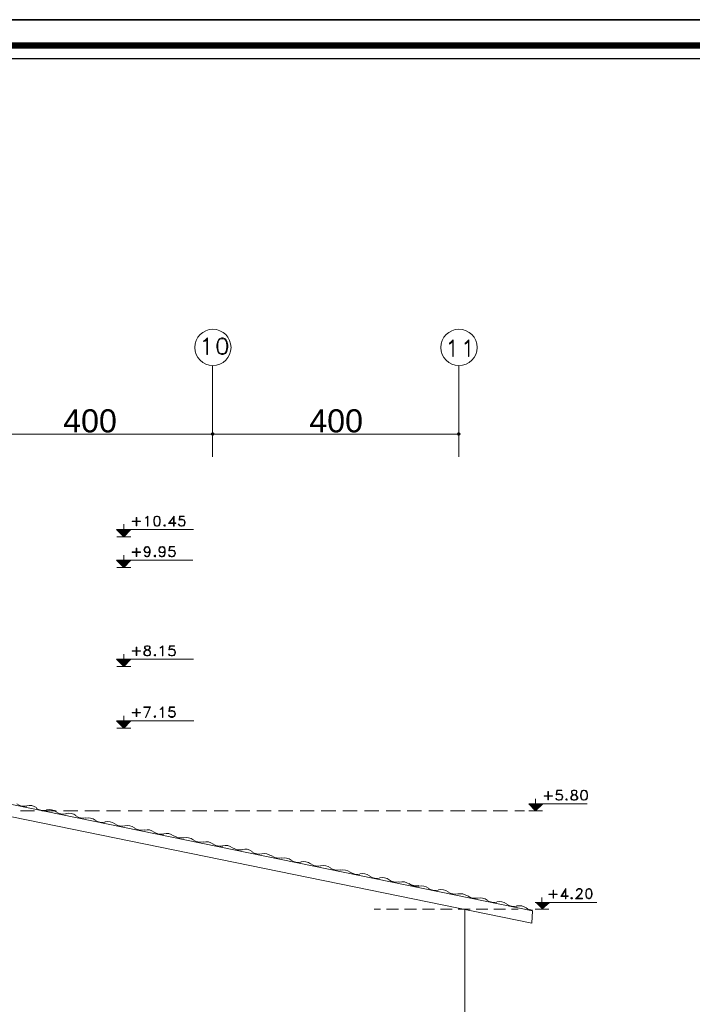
# Model space of a CAD drawing. Header units: metres. Extents: x 6 to 182, y 4 to 63.
# Tile 27 of 28: x 154 to 168, y 42 to 63. Entities that reach past the tile are written whole.
import ezdxf

# ---------------------------------------------------------------- set-up
doc = ezdxf.new("R2010")
doc.units = ezdxf.units.M
doc.header["$MEASUREMENT"] = 0
for name, color, linetype in [('PDF15_dim', 7, 'Continuous'), ('PDF15_hatch-borshi', 7, 'Continuous'), ('PDF15_KADR', 7, 'Continuous'), ('PDF15_khatchin', 7, 'Continuous'), ('PDF15_rahpelee', 7, 'Continuous'), ('PDF15_Text', 7, 'Continuous'), ('PDF15_textt', 7, 'Continuous')]:
    doc.layers.add(name, color=color, linetype=linetype)
doc.styles.add('PDF Arial', font='arial.ttf')

msp = doc.modelspace()

# ---------------------------------------------------------------- linework, layer by layer
at = {"layer": 'PDF15_dim', "lineweight": 20}
msp.add_lwpolyline([(157.876, 54.445), (157.876, 54.368)], close=True, dxfattribs=at)
for points in [[(163.029, 54.368), (163.029, 54.445)], [(152.762, 54.368), (152.801, 54.368), (157.799, 54.368), (157.838, 54.368)], [(157.915, 54.368), (157.953, 54.368), (162.952, 54.368), (162.991, 54.368)]]:
    msp.add_lwpolyline(points, dxfattribs=at)
at = {"layer": 'PDF15_dim', "transparency": 33554559}
for points in [[(157.847, 54.397), (157.838, 54.368), (157.876, 54.368)], [(157.847, 54.397), (157.876, 54.368), (157.838, 54.368)], [(157.838, 54.368), (157.876, 54.368), (157.847, 54.348)], [(157.838, 54.368), (157.847, 54.348), (157.876, 54.368)], [(157.876, 54.368), (157.876, 54.406), (157.847, 54.397)], [(157.876, 54.406), (157.847, 54.397), (157.876, 54.368)], [(157.876, 54.368), (157.847, 54.348), (157.876, 54.329)], [(157.847, 54.348), (157.876, 54.368), (157.876, 54.329)], [(157.905, 54.397), (157.876, 54.368), (157.876, 54.406)], [(157.876, 54.368), (157.905, 54.397), (157.876, 54.406)], [(157.915, 54.368), (157.905, 54.397), (157.876, 54.368)], [(157.915, 54.368), (157.876, 54.368), (157.905, 54.397)], [(157.876, 54.329), (157.905, 54.348), (157.876, 54.368)], [(157.905, 54.348), (157.876, 54.368), (157.915, 54.368)], [(157.876, 54.368), (157.876, 54.329), (157.905, 54.348)], [(157.905, 54.348), (157.915, 54.368), (157.876, 54.368)], [(163, 54.397), (162.991, 54.368), (163.029, 54.368)], [(162.991, 54.368), (163.029, 54.368), (163, 54.348)], [(163.029, 54.368), (163.029, 54.406), (163, 54.397)], [(163.029, 54.368), (163, 54.348), (163.029, 54.329)], [(163.058, 54.397), (163.029, 54.368), (163.029, 54.406)], [(163.068, 54.368), (163.058, 54.397), (163.029, 54.368)], [(163.029, 54.329), (163.058, 54.348), (163.029, 54.368)], [(163.058, 54.348), (163.029, 54.368), (163.068, 54.368)]]:
    msp.add_solid(points, dxfattribs=at)
at = {"layer": 'PDF15_hatch-borshi', "lineweight": 18}
for points in [[(154.397, 46.502, -0.213982), (154.603, 46.46, 0.212604), (154.806, 46.418)], [(158.085, 45.751, -0.213982), (158.291, 45.709, 0.212604), (158.495, 45.667)]]:
    msp.add_lwpolyline(points, format="xyb", dxfattribs=at)
for centre, radius, start, end in [((153.932, 46.85), 0.274, 235.6567, 281.1896), ((154.038, 46.34), 0.255, 54.3164, 102.6288), ((154.337, 46.764), 0.274, 235.6567, 281.1896), ((154.867, 46.196), 0.236, 51.46, 105.3808), ((155.165, 46.6), 0.274, 235.6567, 281.1896), ((155.271, 46.08), 0.255, 54.3164, 102.6288), ((155.57, 46.513), 0.274, 235.6567, 281.1896), ((155.676, 46.003), 0.255, 54.3164, 102.6288), ((155.984, 46.436), 0.274, 235.6567, 281.1896), ((156.09, 45.916), 0.255, 54.3164, 102.6288), ((156.388, 46.35), 0.274, 235.6567, 281.1896), ((156.504, 45.83), 0.255, 54.3164, 102.6288), ((156.802, 46.263), 0.274, 235.6567, 281.1896), ((156.908, 45.753), 0.255, 54.3164, 102.6288), ((157.217, 46.186), 0.274, 235.6567, 281.1896), ((157.323, 45.666), 0.255, 54.3164, 102.6288), ((157.621, 46.099), 0.274, 235.6567, 281.1896), ((157.737, 45.579), 0.255, 54.3164, 102.6288), ((158.035, 46.013), 0.274, 235.6567, 281.1896), ((158.555, 45.444), 0.236, 51.46, 105.3808), ((158.854, 45.849), 0.274, 235.6567, 281.1896), ((158.96, 45.329), 0.255, 54.3164, 102.6288), ((159.268, 45.762), 0.274, 235.6567, 281.1896), ((159.374, 45.242), 0.255, 54.3164, 102.6288), ((159.673, 45.675), 0.274, 235.6567, 281.1896), ((159.779, 45.165), 0.255, 54.3164, 102.6288), ((160.087, 45.598), 0.274, 235.6567, 281.1896), ((160.193, 45.078), 0.255, 54.3164, 102.6288), ((160.491, 45.512), 0.274, 235.6567, 281.1896), ((160.607, 44.992), 0.255, 54.3164, 102.6288), ((160.905, 45.425), 0.274, 235.6567, 281.1896), ((161.011, 44.915), 0.255, 54.3164, 102.6288), ((161.32, 45.338), 0.274, 235.6567, 281.1896), ((161.425, 44.828), 0.255, 54.3164, 102.6288), ((161.724, 45.261), 0.274, 235.6567, 281.1896), ((161.84, 44.741), 0.255, 54.3164, 102.6288), ((162.138, 45.175), 0.274, 235.6567, 281.1896), ((162.138, 45.165), 0.255, 234.4207, 282.431), ((162.244, 44.655), 0.255, 54.3164, 102.6288), ((162.543, 45.088), 0.274, 235.6567, 281.1896), ((162.658, 44.578), 0.255, 54.3164, 102.6288), ((162.957, 45.011), 0.274, 235.6567, 281.1896), ((163.063, 44.491), 0.255, 54.3164, 102.6288), ((163.371, 44.924), 0.274, 235.6567, 281.1896), ((163.477, 44.404), 0.255, 54.3164, 102.6288), ((163.775, 44.838), 0.274, 235.6567, 281.1896), ((163.881, 44.327), 0.255, 54.3164, 102.6288), ((164.19, 44.751), 0.274, 235.6567, 281.1896), ((164.296, 44.24), 0.255, 54.3164, 102.6288), ((164.594, 44.674), 0.274, 235.6567, 265.4846)]:
    msp.add_arc(centre, radius, start, end, dxfattribs=at)
at = {"layer": 'PDF15_KADR', "lineweight": 25}
for points in [[(97.912, 3.582), (182.003, 3.582), (182.003, 63.045), (97.912, 63.045)], [(97.912, 63.045), (182.003, 63.045), (182.003, 3.582), (97.912, 3.582)], [(98.731, 4.401), (181.059, 4.401), (181.059, 62.227), (98.731, 62.227)]]:
    msp.add_lwpolyline(points, close=True, dxfattribs=at)
at = {"layer": 'PDF15_KADR', "lineweight": 0, "const_width": 0.135}
msp.add_lwpolyline([(98.452, 62.506), (98.452, 4.122), (181.328, 4.122), (181.328, 62.506)], close=True, dxfattribs=at)
at = {"layer": 'PDF15_khatchin', "lineweight": 18}
for points in [[(154.149, 46.48), (153.851, 46.48)], [(154.602, 46.48), (154.303, 46.48)], [(155.054, 46.48), (154.756, 46.48)], [(155.507, 46.48), (155.199, 46.48)], [(155.95, 46.48), (155.652, 46.48)], [(156.403, 46.48), (156.104, 46.48)], [(156.855, 46.48), (156.557, 46.48)], [(157.298, 46.48), (157, 46.48)], [(157.751, 46.48), (157.453, 46.48)], [(158.204, 46.48), (157.905, 46.48)], [(158.656, 46.48), (158.358, 46.48)], [(159.1, 46.48), (158.801, 46.48)], [(159.552, 46.48), (159.254, 46.48)], [(160.005, 46.48), (159.706, 46.48)], [(160.458, 46.48), (160.149, 46.48)], [(160.901, 46.48), (160.602, 46.48)], [(161.353, 46.48), (161.055, 46.48)], [(161.806, 46.48), (161.507, 46.48)], [(162.249, 46.48), (161.95, 46.48)], [(162.702, 46.48), (162.403, 46.48)], [(163.154, 46.48), (162.856, 46.48)], [(163.607, 46.48), (163.299, 46.48)], [(164.05, 46.48), (163.751, 46.48)], [(164.406, 46.48), (164.204, 46.48)]]:
    msp.add_lwpolyline(points, close=True, dxfattribs=at)
for points in [[(161.257, 44.419), (161.392, 44.419)], [(161.517, 44.419), (161.767, 44.419)], [(161.893, 44.419), (162.143, 44.419)], [(162.268, 44.419), (162.519, 44.419)], [(162.644, 44.419), (162.894, 44.419)], [(163.019, 44.419), (163.27, 44.419)], [(163.395, 44.419), (163.636, 44.419)], [(163.761, 44.419), (164.011, 44.419)], [(164.137, 44.419), (164.271, 44.419)]]:
    msp.add_lwpolyline(points, dxfattribs=at)
at = {"layer": 'PDF15_rahpelee', "lineweight": 20}
for points in [[(157.876, 55.793), (157.876, 53.896)], [(163.029, 55.793), (163.029, 53.896)], [(163.154, 44.419), (163.154, 44.409)]]:
    msp.add_lwpolyline(points, dxfattribs=at)
at = {"layer": 'PDF15_rahpelee', "lineweight": 18}
for points in [[(153.051, 46.74), (164.57, 44.39), (164.56, 44.13), (153.051, 46.48)], [(163.154, 44.419), (163.154, 39.266)]]:
    msp.add_lwpolyline(points, dxfattribs=at)
at = {"layer": 'PDF15_rahpelee', "lineweight": 20}
for centre in [(157.881, 56.183), (163.034, 56.183)]:
    msp.add_circle(centre, 0.38, dxfattribs=at)
at = {"layer": 'PDF15_textt', "lineweight": 20}
for points in [[(157.77, 56.034), (157.751, 56.034), (157.751, 56.352), (157.722, 56.313), (157.684, 56.304), (157.684, 56.313), (157.722, 56.332), (157.77, 56.381)], [(158.059, 56.381), (158.011, 56.361), (157.982, 56.313), (157.963, 56.236), (157.963, 56.188), (157.982, 56.101), (158.011, 56.053), (158.059, 56.034), (158.098, 56.034), (158.146, 56.053), (158.175, 56.101), (158.194, 56.188), (158.194, 56.236), (158.175, 56.313), (158.146, 56.361), (158.098, 56.381)], [(162.913, 55.995), (162.904, 55.995), (162.904, 56.304), (162.865, 56.275), (162.836, 56.255), (162.836, 56.275), (162.865, 56.294), (162.913, 56.342)], [(163.241, 55.995), (163.231, 55.995), (163.231, 56.304), (163.193, 56.275), (163.164, 56.255), (163.164, 56.275), (163.193, 56.294), (163.241, 56.342)], [(156.287, 52.451), (156.287, 52.624), (156.278, 52.624), (156.278, 52.451)], [(156.518, 52.441), (156.509, 52.441), (156.509, 52.634), (156.489, 52.615), (156.47, 52.605), (156.47, 52.615), (156.489, 52.624), (156.518, 52.653)], [(156.701, 52.653), (156.672, 52.644), (156.653, 52.615), (156.644, 52.567), (156.644, 52.538), (156.653, 52.48), (156.672, 52.451), (156.701, 52.441), (156.721, 52.441), (156.749, 52.451), (156.769, 52.48), (156.778, 52.538), (156.778, 52.567), (156.769, 52.615), (156.749, 52.644), (156.721, 52.653)], [(156.018, 52.48), (156.018, 52.22)], [(156.364, 52.538), (156.191, 52.538), (156.191, 52.547), (156.364, 52.547)], [(156.865, 52.47), (156.855, 52.461), (156.855, 52.451), (156.865, 52.441), (156.875, 52.441), (156.884, 52.451), (156.884, 52.461), (156.875, 52.47)], [(156.865, 52.461), (156.865, 52.451), (156.875, 52.451), (156.875, 52.461)], [(156.162, 52.22), (155.873, 52.22)], [(156.287, 51.806), (156.287, 51.979), (156.278, 51.979), (156.278, 51.806)], [(156.018, 51.835), (156.018, 51.575)], [(156.364, 51.892), (156.191, 51.892), (156.191, 51.902), (156.364, 51.902)], [(156.663, 51.835), (156.653, 51.825), (156.653, 51.806), (156.663, 51.796), (156.672, 51.796), (156.682, 51.806), (156.682, 51.825), (156.672, 51.835)], [(156.663, 51.825), (156.663, 51.806), (156.672, 51.806), (156.672, 51.825)], [(156.162, 51.575), (155.873, 51.575)], [(156.287, 49.735), (156.287, 49.908), (156.278, 49.908), (156.278, 49.735)], [(156.489, 49.937), (156.461, 49.928), (156.451, 49.908), (156.451, 49.889), (156.461, 49.87), (156.47, 49.86), (156.489, 49.851), (156.528, 49.841), (156.547, 49.831), (156.557, 49.822), (156.567, 49.802), (156.567, 49.764), (156.557, 49.745), (156.528, 49.735), (156.489, 49.735), (156.461, 49.745), (156.451, 49.764), (156.451, 49.802), (156.461, 49.822), (156.47, 49.831), (156.489, 49.841), (156.528, 49.851), (156.547, 49.86), (156.557, 49.87), (156.567, 49.889), (156.567, 49.908), (156.557, 49.928), (156.528, 49.937)], [(156.836, 49.725), (156.827, 49.725), (156.827, 49.918), (156.798, 49.899), (156.778, 49.889), (156.778, 49.899), (156.798, 49.908), (156.836, 49.937)], [(156.018, 49.764), (156.018, 49.504)], [(156.364, 49.822), (156.191, 49.822), (156.191, 49.831), (156.364, 49.831)], [(156.663, 49.754), (156.653, 49.745), (156.653, 49.735), (156.663, 49.725), (156.672, 49.725), (156.682, 49.735), (156.682, 49.745), (156.672, 49.754)], [(156.663, 49.745), (156.663, 49.735), (156.672, 49.735), (156.672, 49.745)], [(156.162, 49.504), (155.873, 49.504)], [(156.836, 48.435), (156.827, 48.435), (156.827, 48.637), (156.798, 48.608), (156.778, 48.599), (156.778, 48.608), (156.798, 48.618), (156.836, 48.656)], [(156.018, 48.473), (156.018, 48.213)], [(156.364, 48.531), (156.191, 48.531), (156.191, 48.541), (156.364, 48.541)], [(156.287, 48.454), (156.287, 48.618), (156.278, 48.618), (156.278, 48.454)], [(156.663, 48.473), (156.653, 48.464), (156.653, 48.454), (156.663, 48.435), (156.672, 48.435), (156.682, 48.454), (156.682, 48.464), (156.672, 48.473)], [(156.663, 48.464), (156.663, 48.454), (156.672, 48.454), (156.672, 48.464)], [(156.162, 48.213), (155.873, 48.213)], [(164.994, 46.788), (164.82, 46.788), (164.82, 46.798), (164.994, 46.798)], [(164.907, 46.711), (164.907, 46.884), (164.897, 46.884), (164.897, 46.711)], [(165.427, 46.913), (165.398, 46.903), (165.389, 46.884), (165.389, 46.865), (165.398, 46.836), (165.408, 46.826), (165.427, 46.817), (165.466, 46.807), (165.485, 46.798), (165.495, 46.788), (165.504, 46.769), (165.504, 46.74), (165.495, 46.72), (165.466, 46.711), (165.427, 46.711), (165.398, 46.72), (165.389, 46.74), (165.389, 46.769), (165.398, 46.788), (165.408, 46.798), (165.427, 46.807), (165.466, 46.817), (165.485, 46.826), (165.495, 46.836), (165.504, 46.865), (165.504, 46.884), (165.495, 46.903), (165.466, 46.913)], [(165.639, 46.913), (165.61, 46.903), (165.591, 46.875), (165.581, 46.817), (165.581, 46.788), (165.591, 46.74), (165.61, 46.711), (165.639, 46.701), (165.658, 46.701), (165.687, 46.711), (165.716, 46.74), (165.726, 46.788), (165.726, 46.817), (165.716, 46.875), (165.687, 46.903), (165.658, 46.913)], [(164.637, 46.73), (164.637, 46.48)], [(165.283, 46.73), (165.273, 46.72), (165.273, 46.711), (165.283, 46.701), (165.292, 46.701), (165.302, 46.711), (165.302, 46.72), (165.292, 46.73)], [(165.283, 46.72), (165.283, 46.711), (165.292, 46.711), (165.292, 46.72)], [(164.782, 46.48), (164.493, 46.48)], [(165.09, 44.727), (164.917, 44.727), (164.917, 44.736), (165.09, 44.736)], [(165.013, 44.65), (165.013, 44.823), (165.003, 44.823), (165.003, 44.65)], [(165.745, 44.852), (165.716, 44.842), (165.697, 44.813), (165.687, 44.756), (165.687, 44.727), (165.697, 44.679), (165.716, 44.65), (165.745, 44.64), (165.764, 44.64), (165.793, 44.65), (165.812, 44.679), (165.822, 44.727), (165.822, 44.756), (165.812, 44.813), (165.793, 44.842), (165.764, 44.852)], [(164.926, 44.563), (164.772, 44.419), (164.772, 44.669), (164.772, 44.419)], [(165.389, 44.669), (165.379, 44.659), (165.379, 44.65), (165.389, 44.64), (165.398, 44.64), (165.408, 44.65), (165.408, 44.659), (165.398, 44.669)], [(165.389, 44.659), (165.389, 44.65), (165.398, 44.65), (165.398, 44.659)], [(164.917, 44.419), (164.628, 44.419)]]:
    msp.add_lwpolyline(points, close=True, dxfattribs=at)
for points in [[(158.03, 56.361), (157.992, 56.313), (157.982, 56.236), (157.982, 56.188), (157.992, 56.101), (158.03, 56.053)], [(158.146, 56.352), (158.098, 56.361), (158.059, 56.361), (158.011, 56.352)], [(158.127, 56.053), (158.156, 56.101), (158.175, 56.188), (158.175, 56.236), (158.156, 56.313), (158.127, 56.361)], [(158.011, 56.072), (158.059, 56.053), (158.098, 56.053), (158.146, 56.072)], [(156.682, 52.644), (156.663, 52.615), (156.653, 52.567), (156.653, 52.538), (156.663, 52.48), (156.682, 52.451)], [(156.749, 52.634), (156.721, 52.644), (156.701, 52.644), (156.672, 52.634)], [(156.74, 52.451), (156.759, 52.48), (156.769, 52.538), (156.769, 52.567), (156.759, 52.615), (156.74, 52.644)], [(156.961, 52.499), (157.058, 52.624), (157.058, 52.441), (157.067, 52.441), (157.067, 52.653), (156.952, 52.499), (157.106, 52.499), (157.106, 52.509), (156.961, 52.509)], [(157.289, 52.499), (157.27, 52.461), (157.241, 52.451), (157.212, 52.451), (157.183, 52.461), (157.173, 52.48), (157.154, 52.48), (157.173, 52.461), (157.183, 52.451), (157.212, 52.441), (157.241, 52.441), (157.27, 52.451), (157.289, 52.47), (157.298, 52.509), (157.298, 52.528), (157.289, 52.557), (157.27, 52.576), (157.241, 52.586), (157.212, 52.586), (157.183, 52.576), (157.193, 52.644), (157.279, 52.644), (157.279, 52.653), (157.183, 52.653), (157.173, 52.567), (157.183, 52.567), (157.202, 52.576), (157.241, 52.576), (157.27, 52.567), (157.289, 52.538)], [(157.25, 52.576), (157.279, 52.557), (157.289, 52.528), (157.289, 52.509), (157.279, 52.47), (157.25, 52.451)], [(156.932, 52.374), (155.863, 52.374), (156.018, 52.22), (156.162, 52.374), (156.018, 52.22), (155.863, 52.374), (157.472, 52.374)], [(156.672, 52.461), (156.701, 52.451), (156.721, 52.451), (156.749, 52.461)], [(157.202, 52.451), (157.173, 52.47)], [(156.557, 51.912), (156.538, 51.892), (156.509, 51.883), (156.499, 51.883), (156.47, 51.892), (156.451, 51.912), (156.432, 51.941), (156.432, 51.95), (156.451, 51.979), (156.47, 52.008), (156.499, 52.018), (156.509, 52.018), (156.538, 52.008), (156.557, 51.979), (156.567, 51.941), (156.567, 51.892), (156.557, 51.844), (156.538, 51.806), (156.509, 51.796), (156.489, 51.796), (156.461, 51.806), (156.451, 51.835), (156.461, 51.835), (156.47, 51.806)], [(156.489, 51.892), (156.461, 51.912), (156.451, 51.941), (156.451, 51.95), (156.461, 51.979), (156.489, 52.008)], [(156.451, 51.96), (156.47, 51.989), (156.499, 52.008), (156.509, 52.008), (156.538, 51.989), (156.557, 51.96)], [(156.518, 52.008), (156.547, 51.979), (156.557, 51.941), (156.557, 51.892), (156.547, 51.844), (156.528, 51.806)], [(156.875, 51.912), (156.855, 51.892), (156.827, 51.883), (156.817, 51.883), (156.778, 51.892), (156.759, 51.912), (156.749, 51.941), (156.749, 51.95), (156.759, 51.979), (156.778, 52.008), (156.817, 52.018), (156.827, 52.018), (156.855, 52.008), (156.875, 51.979), (156.884, 51.941), (156.884, 51.892), (156.875, 51.844), (156.855, 51.806), (156.827, 51.796), (156.798, 51.796), (156.769, 51.806), (156.759, 51.835), (156.769, 51.835), (156.778, 51.806)], [(156.798, 51.892), (156.769, 51.912), (156.759, 51.941), (156.759, 51.95), (156.769, 51.979), (156.798, 52.008)], [(156.759, 51.96), (156.778, 51.989), (156.817, 52.008), (156.827, 52.008), (156.855, 51.989), (156.875, 51.96)], [(156.836, 52.008), (156.865, 51.979), (156.875, 51.941), (156.875, 51.892), (156.865, 51.844), (156.846, 51.806)], [(157.087, 51.854), (157.067, 51.825), (157.038, 51.806), (157.01, 51.806), (156.971, 51.825), (156.961, 51.844), (156.952, 51.844), (156.961, 51.825), (156.971, 51.806), (157.01, 51.796), (157.038, 51.796), (157.067, 51.806), (157.087, 51.835), (157.096, 51.864), (157.096, 51.883), (157.087, 51.912), (157.067, 51.931), (157.038, 51.941), (157.01, 51.941), (156.971, 51.931), (156.99, 52.008), (157.077, 52.008), (157.077, 52.018), (156.971, 52.018), (156.961, 51.921), (156.971, 51.921), (157, 51.931), (157.038, 51.931), (157.067, 51.921), (157.087, 51.892)], [(156.557, 51.931), (156.538, 51.902), (156.509, 51.892), (156.499, 51.892), (156.47, 51.902), (156.451, 51.931)], [(156.538, 51.825), (156.509, 51.806), (156.489, 51.806), (156.461, 51.825)], [(156.557, 51.941), (156.547, 51.912), (156.518, 51.892)], [(156.875, 51.931), (156.855, 51.902), (156.827, 51.892), (156.817, 51.892), (156.778, 51.902), (156.759, 51.931)], [(156.855, 51.825), (156.827, 51.806), (156.798, 51.806), (156.769, 51.825)], [(156.875, 51.941), (156.865, 51.912), (156.836, 51.892)], [(157, 51.806), (156.961, 51.835)], [(157.048, 51.931), (157.077, 51.912), (157.087, 51.883), (157.087, 51.864), (157.077, 51.835), (157.048, 51.806)], [(156.932, 51.729), (155.863, 51.729), (156.018, 51.575), (156.162, 51.729), (156.018, 51.575), (155.863, 51.729), (157.462, 51.729)], [(156.47, 49.928), (156.461, 49.908), (156.461, 49.889), (156.47, 49.87), (156.489, 49.86), (156.528, 49.851), (156.547, 49.841), (156.567, 49.822), (156.576, 49.802), (156.576, 49.764), (156.567, 49.745), (156.557, 49.735), (156.528, 49.725), (156.489, 49.725), (156.461, 49.735), (156.451, 49.745), (156.432, 49.764), (156.432, 49.802), (156.451, 49.822), (156.47, 49.841), (156.489, 49.851), (156.528, 49.86), (156.547, 49.87), (156.557, 49.889), (156.557, 49.908), (156.547, 49.928)], [(156.557, 49.918), (156.528, 49.928), (156.489, 49.928), (156.461, 49.918)], [(157.087, 49.774), (157.067, 49.745), (157.038, 49.735), (157.01, 49.735), (156.971, 49.745), (156.961, 49.764), (156.952, 49.764), (156.961, 49.745), (156.971, 49.735), (157.01, 49.725), (157.038, 49.725), (157.067, 49.735), (157.087, 49.754), (157.096, 49.783), (157.096, 49.812), (157.087, 49.841), (157.067, 49.86), (157.038, 49.87), (157.01, 49.87), (156.971, 49.86), (156.99, 49.928), (157.077, 49.928), (157.077, 49.937), (156.971, 49.937), (156.961, 49.851), (156.971, 49.851), (157, 49.86), (157.038, 49.86), (157.067, 49.851), (157.087, 49.822)], [(156.451, 49.754), (156.48, 49.735)], [(156.538, 49.735), (156.567, 49.754)], [(157, 49.735), (156.961, 49.754)], [(157.048, 49.86), (157.077, 49.841), (157.087, 49.812), (157.087, 49.783), (157.077, 49.754), (157.048, 49.735)], [(156.932, 49.658), (155.863, 49.658), (156.018, 49.504), (156.162, 49.658), (156.018, 49.504), (155.863, 49.658), (157.472, 49.658)], [(156.567, 48.647), (156.432, 48.647), (156.432, 48.656), (156.576, 48.656), (156.48, 48.435), (156.47, 48.435), (156.567, 48.656)], [(157.087, 48.493), (157.067, 48.464), (157.038, 48.454), (157.01, 48.454), (156.971, 48.464), (156.961, 48.483), (156.952, 48.483), (156.961, 48.464), (156.971, 48.454), (157.01, 48.435), (157.038, 48.435), (157.067, 48.454), (157.087, 48.473), (157.096, 48.502), (157.096, 48.522), (157.087, 48.55), (157.067, 48.57), (157.038, 48.579), (157.01, 48.579), (156.971, 48.57), (156.99, 48.647), (157.077, 48.647), (157.077, 48.656), (156.971, 48.656), (156.961, 48.56), (156.971, 48.56), (157, 48.57), (157.038, 48.57), (157.067, 48.56), (157.087, 48.531)], [(157, 48.454), (156.961, 48.473)], [(157.048, 48.57), (157.077, 48.55), (157.087, 48.522), (157.087, 48.502), (157.077, 48.473), (157.048, 48.454)], [(156.932, 48.367), (155.863, 48.367), (156.018, 48.213), (156.162, 48.367), (156.018, 48.213), (155.863, 48.367), (157.481, 48.367)], [(165.196, 46.749), (165.177, 46.72), (165.138, 46.711), (165.109, 46.711), (165.08, 46.72), (165.071, 46.74), (165.061, 46.74), (165.071, 46.72), (165.08, 46.711), (165.109, 46.701), (165.138, 46.701), (165.177, 46.711), (165.196, 46.73), (165.206, 46.759), (165.206, 46.778), (165.196, 46.807), (165.177, 46.826), (165.138, 46.836), (165.109, 46.836), (165.08, 46.826), (165.09, 46.903), (165.186, 46.903), (165.186, 46.913), (165.08, 46.913), (165.071, 46.817), (165.08, 46.817), (165.1, 46.826), (165.138, 46.826), (165.177, 46.817), (165.196, 46.788)], [(165.148, 46.826), (165.186, 46.807), (165.196, 46.778), (165.196, 46.759), (165.186, 46.73), (165.148, 46.711)], [(165.408, 46.903), (165.398, 46.884), (165.398, 46.865), (165.408, 46.836), (165.427, 46.826), (165.466, 46.817), (165.485, 46.807), (165.504, 46.788), (165.524, 46.769), (165.524, 46.74), (165.504, 46.72), (165.495, 46.711), (165.466, 46.701), (165.427, 46.701), (165.398, 46.711), (165.389, 46.72), (165.379, 46.74), (165.379, 46.769), (165.389, 46.788), (165.408, 46.807), (165.427, 46.817), (165.466, 46.826), (165.485, 46.836), (165.495, 46.865), (165.495, 46.884), (165.485, 46.903)], [(165.495, 46.894), (165.466, 46.903), (165.427, 46.903), (165.398, 46.894)], [(165.62, 46.903), (165.601, 46.875), (165.591, 46.817), (165.591, 46.788), (165.601, 46.74), (165.62, 46.711)], [(165.687, 46.894), (165.658, 46.903), (165.639, 46.903), (165.61, 46.894)], [(165.678, 46.711), (165.707, 46.74), (165.716, 46.788), (165.716, 46.817), (165.707, 46.875), (165.678, 46.903)], [(165.562, 46.624), (164.493, 46.624), (164.637, 46.48), (164.792, 46.624), (164.637, 46.48), (164.493, 46.624), (165.716, 46.624)], [(165.1, 46.711), (165.071, 46.73)], [(165.389, 46.73), (165.418, 46.711)], [(165.475, 46.711), (165.504, 46.73)], [(165.61, 46.72), (165.639, 46.711), (165.658, 46.711), (165.687, 46.72)], [(165.177, 44.688), (165.263, 44.823), (165.263, 44.64), (165.273, 44.64), (165.273, 44.852), (165.167, 44.688), (165.321, 44.688), (165.321, 44.698), (165.177, 44.698)], [(165.495, 44.65), (165.62, 44.65), (165.62, 44.64), (165.475, 44.64), (165.572, 44.736), (165.591, 44.765), (165.601, 44.794), (165.601, 44.813), (165.591, 44.833), (165.572, 44.842), (165.533, 44.842), (165.514, 44.833), (165.504, 44.813), (165.504, 44.804), (165.495, 44.804), (165.495, 44.813), (165.504, 44.833), (165.514, 44.842), (165.533, 44.852), (165.572, 44.852), (165.591, 44.842), (165.601, 44.833), (165.61, 44.813), (165.61, 44.794), (165.601, 44.765), (165.581, 44.736), (165.495, 44.64)], [(165.726, 44.842), (165.707, 44.813), (165.697, 44.756), (165.697, 44.727), (165.707, 44.679), (165.726, 44.65)], [(165.793, 44.833), (165.764, 44.842), (165.745, 44.842), (165.716, 44.833)], [(165.784, 44.65), (165.803, 44.679), (165.812, 44.727), (165.812, 44.756), (165.803, 44.813), (165.784, 44.842)], [(165.697, 44.563), (164.628, 44.563), (165.918, 44.563)], [(165.716, 44.659), (165.745, 44.65), (165.764, 44.65), (165.793, 44.659)]]:
    msp.add_lwpolyline(points, dxfattribs=at)
at = {"layer": 'PDF15_textt', "transparency": 33554559}
for points in [[(155.863, 52.374), (156.018, 52.374), (156.018, 52.22)], [(156.018, 52.374), (156.018, 52.22), (156.162, 52.374)], [(155.863, 51.729), (156.018, 51.729), (156.018, 51.575)], [(156.018, 51.729), (156.018, 51.575), (156.162, 51.729)], [(155.863, 49.658), (156.018, 49.658), (156.018, 49.504)], [(156.018, 49.658), (156.018, 49.504), (156.162, 49.658)], [(155.863, 48.367), (156.018, 48.367), (156.018, 48.213)], [(156.018, 48.367), (156.018, 48.213), (156.162, 48.367)], [(164.493, 46.624), (164.637, 46.624), (164.637, 46.48)], [(164.637, 46.624), (164.637, 46.48), (164.792, 46.624)], [(164.628, 44.563), (164.772, 44.563), (164.772, 44.419)], [(164.628, 44.563), (164.772, 44.563), (164.772, 44.419)], [(164.772, 44.563), (164.772, 44.419), (164.926, 44.563)], [(164.772, 44.563), (164.772, 44.419), (164.926, 44.563)]]:
    msp.add_solid(points, dxfattribs=at)

# ---------------------------------------------------------------- texts
at = {"layer": 'PDF15_Text', "char_height": 0.4826, "attachment_point": 7, "style": 'PDF Arial'}
for insert in [(154.746, 54.398), (159.899, 54.398)]:
    msp.add_mtext('400', dxfattribs=dict(at, insert=insert))

doc.saveas('drawing.dxf')
